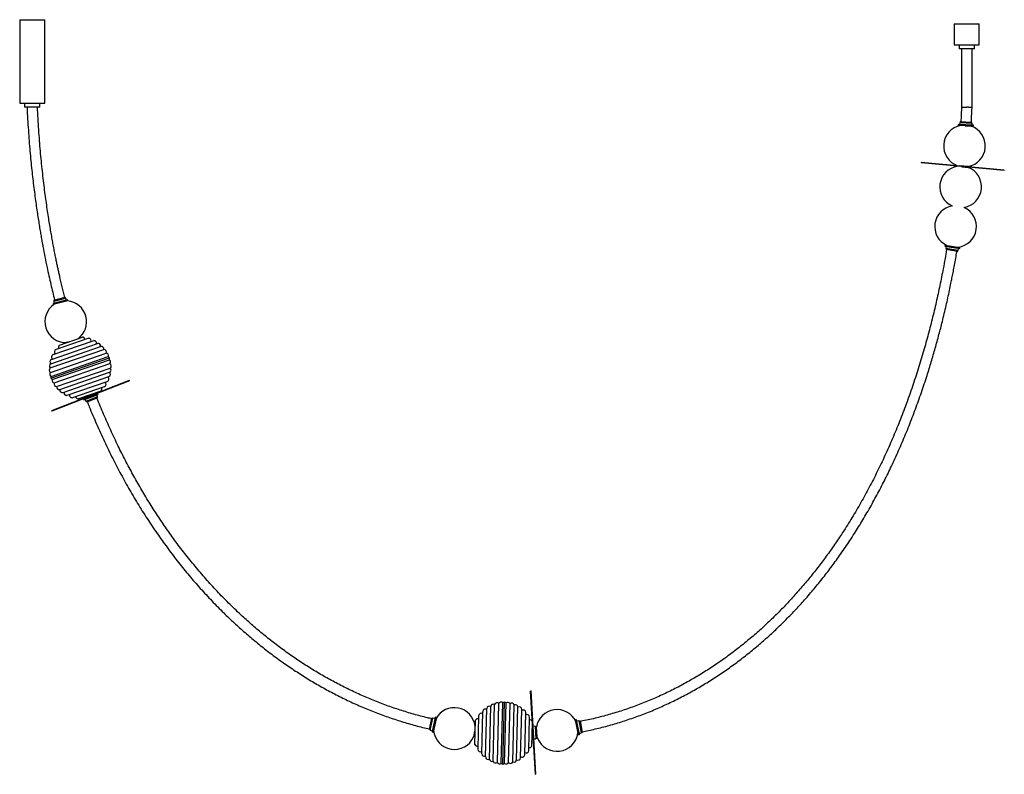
# Model space of a CAD drawing. Header units: millimetres. Extents: x -831 to 1529, y -1040 to 769.
import ezdxf

# ---------------------------------------------------------------- set-up
doc = ezdxf.new("R2010")
doc.units = ezdxf.units.MM

msp = doc.modelspace()

# ---------------------------------------------------------------- linework, layer by layer
at = {"color": 7, "linetype": 'Continuous', "lineweight": 25}
for p, q in [((-830.6, 769.1), (-830.6, 569.1)), ((-830.6, 769.1), (-770.6, 769.1)), ((-770.6, 569.1), (-770.6, 769.1)), ((1409.4, 759.1), (1409.4, 709.1)), ((1409.4, 759.1), (1469.4, 759.1)), ((1469.4, 709.1), (1469.4, 759.1)), ((1409.4, 709.1), (1469.4, 709.1)), ((1421, 709.1), (1421, 699.1)), ((1457.8, 699.1), (1457.8, 709.1)), ((1457.8, 699.1), (1421, 699.1)), ((1426.9, 699.1), (1426.9, 559.4)), ((1451.9, 558.8), (1451.9, 699.1)), ((-830.6, 569.1), (-770.6, 569.1)), ((-818.8, 569.1), (-818.8, 559.1)), ((-782.5, 559.1), (-782.5, 569.1)), ((-782.5, 559.1), (-818.8, 559.1)), ((-813.1, 559.1), (-813.1, 558.8)), ((1422.5, 523), (1422.2, 518)), ((1422.5, 523), (1452.5, 521.2)), ((1423.7, 525.4), (1423.5, 522.9)), ((1423.7, 525.4), (1451.6, 523.8)), ((1451.4, 521.3), (1451.6, 523.8)), ((1452.2, 516.3), (1452.5, 521.2)), ((1419, 518.2), (1418.9, 515.7)), ((1455.2, 513.6), (1418.9, 515.7)), ((1455.3, 516.1), (1419, 518.2)), ((1435.5, 514.7), (1449.9, 513.6)), ((1449.5, 513.7), (1449.5, 513.9)), ((1455.2, 513.6), (1455.3, 516.1)), ((1330.1, 426.7), (1330, 425.7)), ((1529.2, 407.3), (1330, 425.7)), ((1529.3, 408.3), (1330.1, 426.7)), ((1417.3, 419.2), (1417.2, 418.6)), ((1442.6, 417.1), (1422.3, 418.6)), ((1427.2, 416.7), (1442.4, 415)), ((1442, 415.1), (1442, 415.3)), ((1442.1, 416.3), (1442.2, 417.1)), ((1529.2, 407.3), (1529.3, 408.3)), ((1387.2, 228.8), (1386.7, 226.3)), ((1386.7, 226.3), (1422.6, 220.3)), ((1387.2, 228.8), (1423, 222.8)), ((1389.9, 225.8), (1389.1, 220.9)), ((1418.6, 215.9), (1389.1, 220.9)), ((1390.1, 220.7), (1389.7, 218.2)), ((1417.2, 213.6), (1389.7, 218.2)), ((1417.2, 213.6), (1417.6, 216.1)), ((1418.6, 215.9), (1419.5, 220.9)), ((1422.6, 220.3), (1423, 222.8)), ((-715.5, 97.5), (-750.7, 88.6)), ((-714.9, 95.1), (-750.1, 86.2)), ((-748.9, 94.2), (-719.8, 101.6)), ((-748.5, 96.9), (-721.4, 103.8)), ((-748.5, 96.9), (-747.9, 94.5)), ((-720.8, 101.4), (-721.4, 103.8)), ((-718.6, 96.8), (-719.8, 101.6)), ((-714.9, 95.1), (-715.5, 97.5)), ((-750.7, 88.6), (-750.1, 86.2)), ((-748.9, 94.2), (-747.7, 89.4)), ((-667.7, 5), (-743.6, -21.4)), ((-735.5, -11.1), (-680.3, 8.1)), ((-757.6, -65.9), (-629.1, -21.3)), ((-755.8, -55.8), (-636.7, -14.5)), ((-754.1, -45.4), (-644.5, -7.4)), ((-750.4, -33.8), (-654.6, -0.6)), ((-712.3, -3), (-719.3, -5)), ((-718.6, -4.8), (-718.5, -5.2)), ((-756.6, -76.4), (-623.4, -30.2)), ((-755.7, -90.2), (-615.5, -41.6)), ((-755.5, -85.9), (-618.3, -38.3)), ((-752.8, -93.5), (-615.7, -46)), ((-747.8, -101.6), (-614.6, -55.4)), ((-742.1, -110.6), (-613.6, -66)), ((-734.5, -117.3), (-615.4, -76)), ((-726.7, -124.4), (-617.1, -86.4)), ((-568.1, -95.7), (-754.4, -168.5)), ((-567.7, -96.6), (-754, -169.4)), ((-716.6, -131.2), (-620.8, -98)), ((-703.5, -136.8), (-627.6, -110.5)), ((-567.7, -96.6), (-568.1, -95.7)), ((-690.9, -139.9), (-635.7, -120.8)), ((-677.6, -140.1), (-643.8, -126.8)), ((-677.6, -140.1), (-676.7, -142.5)), ((-676.7, -142.5), (-642.8, -129.2)), ((-673.7, -134), (-672.7, -136.6)), ((-673.7, -141.3), (-671.9, -146)), ((-672.4, -137.5), (-672.2, -138)), ((-644, -135), (-671.9, -146)), ((-644, -137.7), (-670, -147.9)), ((-649.5, -127.5), (-650.1, -125.8)), ((-648.9, -128.9), (-649.1, -128.4)), ((-644, -135), (-645.8, -130.3)), ((-644, -137.7), (-644.9, -135.4)), ((-642.8, -129.2), (-643.8, -126.8)), ((-670.9, -145.6), (-670, -147.9)), ((-754.4, -168.5), (-754, -169.4)), ((394.9, -840.2), (393.9, -840.3)), ((405.6, -1039.9), (393.9, -840.3)), ((406.6, -1039.9), (394.9, -840.2)), ((304.1, -1008.7), (307.5, -872.6)), ((314.4, -1011.4), (317.9, -870.4)), ((323.6, -1013.7), (327.2, -868.6)), ((327.6, -1015.4), (331.3, -867.1)), ((331.7, -1013.9), (335.3, -868.8)), ((341.1, -1012), (344.6, -871.1)), ((276.7, -990.6), (279.2, -889.3)), ((286.2, -998.2), (289.1, -882.2)), ((295.4, -1003.4), (298.5, -877.4)), ((351.4, -1009.8), (354.8, -873.8)), ((360.4, -1005.1), (363.6, -879)), ((369.8, -1000.3), (372.7, -884.3)), ((379.8, -993.2), (382.3, -891.9)), ((151.3, -932.7), (157.3, -905.5)), ((153.5, -934.3), (159.9, -905)), ((159.7, -906), (157.3, -905.5)), ((165.5, -903), (157.7, -938.5)), ((164.8, -906.1), (159.9, -905)), ((168, -903.5), (160.1, -939)), ((168, -903.5), (165.5, -903)), ((260.6, -968.7), (262, -910.3)), ((269.4, -899.6), (267.4, -979.9)), ((389.5, -982.9), (391.5, -902.6)), ((396.9, -972.1), (398.3, -915.2)), ((504.2, -909.2), (501.7, -909.7)), ((508.4, -945.4), (501.7, -909.7)), ((510.8, -944.9), (504.2, -909.2)), ((509.7, -911.4), (504.8, -912.3)), ((505.4, -914.6), (505.1, -914.6)), ((509.7, -911.4), (515.2, -940.9)), ((512.3, -912), (509.9, -912.4)), ((512.3, -912), (517.5, -939.4)), ((151.3, -932.7), (153.7, -933.3)), ((153.5, -934.3), (158.4, -935.4)), ((157.7, -938.5), (160.1, -939)), ((161.4, -934.8), (162.4, -928.6)), ((161.4, -933.3), (161.6, -933.4)), ((259.3, -936.2), (257, -950.3)), ((261.7, -924.2), (260.8, -924.1)), ((399.3, -958.3), (397.9, -933.4)), ((398.7, -922), (398.1, -922)), ((404.9, -924.8), (399.9, -925.1)), ((404.9, -924.8), (406.6, -954.7)), ((407.4, -925.7), (404.9, -925.8)), ((407.4, -925.7), (409.1, -953.6)), ((408.1, -926.9), (407.5, -927)), ((410.8, -953.3), (409.1, -940.2)), ((505.3, -928.5), (506.8, -941.3)), ((506.7, -939.8), (507.3, -939.7)), ((510.3, -941.8), (515.2, -940.9)), ((515, -939.9), (517.5, -939.4)), ((257.2, -948.8), (261.1, -949.2)), ((397.4, -952.6), (399, -952.5)), ((399.3, -958.3), (400.8, -958.3)), ((401.6, -955), (406.6, -954.7)), ((406.6, -953.7), (409.1, -953.6)), ((409, -952), (410.6, -951.9)), ((508.4, -945.4), (510.8, -944.9)), ((405.6, -1039.9), (406.6, -1039.9))]:
    msp.add_line(p, q, dxfattribs=at)
for centre, radius, start, end in [((1433.8, 466.3), 50, 101.0081, 250.6538), ((1433.8, 466.3), 50, 280.1613, 71.2063), ((1424.7, 368.3), 50, 99.0036, 246.0146), ((1424.7, 368.3), 50, 279.3615, 69.2304), ((1412.5, 273.3), 50, 99.3615, 244.4501), ((1412.5, 273.3), 50, 276.5367, 66.0146), ((-720.3, 45), 50, 305.3509, 85.0718), ((-720.3, 45), 50, 123.4139, 271.1751), ((-680.5, 2.1), 6, 4.4093, 88.2609), ((-665.7, -0.7), 6, 343.2703, 109.1229), ((-741.6, -27), 6, 109.1229, 234.9755), ((-731.7, -15.7), 6, 129.9849, 213.8365), ((-652.7, -6.2), 5.94, 339.3019, 109.1229), ((-642.5, -13.1), 6, 346.0811, 109.1229), ((-635, -20.3), 6, 350.2028, 106.7891), ((-629.2, -27.6), 6.36, 336.0155, 88.8505), ((-752.1, -51.1), 6, 109.1229, 232.1646), ((-748.4, -39.4), 5.94, 109.1229, 238.9438), ((-624.2, -36.3), 6.16, 341.3057, 82.519), ((-621.2, -43.6), 6, 19.1302, 61.7851), ((-621.2, -43.6), 6, 336.4607, 19.1156), ((-619, -51.1), 6.16, 315.7267, 56.9401), ((-753.6, -70.8), 6.36, 129.3952, 242.2302), ((-753.6, -61.4), 6, 111.4566, 228.043), ((-617.6, -70.4), 6, 291.4566, 48.043), ((-617.6, -61.1), 6.36, 309.3952, 62.2302), ((-752.2, -80.7), 6.16, 135.7267, 236.9401), ((-750, -88.3), 6, 156.4607, 199.1156), ((-750, -88.2), 6, 199.1302, 241.7851), ((-747, -95.5), 6.16, 161.3057, 262.519), ((-622.8, -92.4), 5.94, 289.1229, 58.9438), ((-619.1, -80.8), 6, 289.1229, 52.1646), ((-742, -104.2), 6.36, 156.0155, 268.8505), ((-736.2, -111.6), 6, 170.2028, 286.7891), ((-728.7, -118.8), 6, 166.0811, 289.1229), ((-639.5, -116.2), 6, 309.9849, 33.8365), ((-629.6, -104.8), 6, 289.1229, 54.9755), ((-718.5, -125.6), 5.94, 159.3019, 289.1229), ((-705.5, -131.1), 6, 163.2703, 289.1229), ((-690.7, -133.9), 6, 184.4093, 268.2609), ((304.5, -877.8), 6, 59.6571, 176.2434), ((313.4, -875), 6.36, 45.4698, 158.3048), ((323.3, -873.3), 6.16, 50.76, 151.9733), ((331.2, -873.1), 6, 88.5844, 131.2394), ((331.2, -873.1), 6, 45.915, 88.5699), ((339, -873.7), 6.16, 25.181, 126.3944), ((348.8, -875.9), 6.36, 18.8495, 131.6845), ((357.6, -879.1), 6, 0.9109, 117.4972), ((211.2, -930.2), 50, 6.8451, 151.2346), ((275.4, -899.7), 6, 52.7246, 178.5772), ((285.1, -889.5), 5.94, 48.7562, 178.5772), ((295.1, -882.4), 6, 55.5354, 178.5772), ((366.7, -884.1), 6, 358.5772, 121.6189), ((376.3, -891.7), 5.94, 358.5772, 128.3981), ((385.5, -902.4), 6, 358.5772, 124.4298), ((457.3, -934.9), 50, 25.3142, 171.0239), ((267.6, -912.6), 6, 73.8636, 157.7152), ((392.7, -915.7), 6, 23.329, 103.2908), ((211.2, -930.2), 50, 185.2717, 336.3167), ((457.3, -934.9), 50, 201.6068, 352.6517), ((266.2, -966.7), 6, 199.4391, 283.2908), ((273.4, -980), 6, 178.5772, 304.4298), ((282.6, -990.7), 5.94, 178.5772, 308.3981), ((383.5, -982.8), 6, 232.7246, 358.5772), ((391.3, -969.9), 6, 253.8636, 337.7152), ((292.2, -998.3), 6, 178.5772, 301.6189), ((301.4, -1003.3), 6, 180.9109, 297.4972), ((310.1, -1006.6), 6.36, 198.8495, 311.6845), ((319.9, -1008.7), 6.16, 205.181, 306.3944), ((327.8, -1009.4), 6, 225.915, 268.5699), ((327.8, -1009.4), 6, 268.5844, 311.2394), ((335.6, -1009.1), 6.16, 230.76, 331.9733), ((345.5, -1007.5), 6.36, 225.4698, 338.3048), ((354.5, -1004.7), 6, 239.6571, 356.2434), ((363.8, -1000.1), 6, 235.5354, 358.5772), ((373.8, -993), 5.94, 228.7562, 358.5772)]:
    msp.add_arc(centre, radius, start, end, dxfattribs=at)
for points, knots in [([(-813.1, 558.8), (-812.7, 549.5), (-811.7, 531.3), (-810, 504.5), (-808.1, 478.8), (-806.1, 454.4), (-803.9, 431.1), (-801.7, 409), (-799.3, 387.4), (-796.8, 366.4), (-794.1, 346), (-791.5, 326.9), (-788.9, 309.1), (-786.4, 292.6), (-784, 277.3), (-781.7, 263.2), (-779.4, 250.1), (-777.2, 237.5), (-774.1, 221), (-770.2, 200.2), (-764, 170), (-756.4, 135.6), (-750.1, 109.7), (-747, 97.3)], [0, 0, 0, 0, 0.059457, 0.117225, 0.172358, 0.224911, 0.274935, 0.32248, 0.367593, 0.414459, 0.458488, 0.499732, 0.538237, 0.574046, 0.607201, 0.637738, 0.665703, 0.692715, 0.719897, 0.773769, 0.828263, 0.917995, 1, 1, 1, 1]), ([(-722.8, 103.4), (-723.3, 105.4), (-726, 115.9), (-730.5, 134.8), (-735, 154.8), (-738.2, 169.3), (-740.2, 178.9), (-742.4, 189.4), (-744.7, 200.7), (-747.1, 212.9), (-749.6, 225.9), (-752.1, 239.4), (-754.6, 253.6), (-757.2, 268.6), (-759.8, 284.5), (-762.5, 301.7), (-765.3, 320.1), (-768.1, 340), (-770.9, 360.9), (-773.6, 383), (-776.2, 406.1), (-778.7, 429.9), (-781, 454.3), (-783.1, 479.3), (-785, 505.4), (-786.7, 532.2), (-787.7, 550.3), (-788.1, 559.4)], [0, 0, 0, 0, 0.013086, 0.070742, 0.126131, 0.146227, 0.167342, 0.190417, 0.215475, 0.242536, 0.271625, 0.300932, 0.332088, 0.365118, 0.400049, 0.436909, 0.478145, 0.521623, 0.567384, 0.615472, 0.665931, 0.71881, 0.77093, 0.825291, 0.881942, 0.940932, 1, 1, 1, 1]), ([(1426.9, 559.4), (1426.4, 550.3), (1425.9, 539), (1425.3, 527.7), (1425.1, 525.4)], [0, 0, 0, 0, 0.796406, 1, 1, 1, 1]), ([(1426.9, 559.4), (1426.9, 559.4), (1426.8, 559.4), (1427.1, 559.4), (1427.7, 559.3), (1428.6, 559.3), (1429.9, 559.3), (1431.4, 559.3), (1433.2, 559.2), (1435.1, 559.2), (1437.1, 559.1), (1438.6, 559.1), (1439.3, 559.1), (1439.4, 559.1)], [0, 0, 0, 0, 0.0264247, 0.1353221, 0.2411731, 0.3500954, 0.4559718, 0.5649204, 0.6708095, 0.7797702, 0.8856593, 0.9946189, 1, 1, 1, 1]), ([(1451.8, 558.8), (1451.8, 558.8), (1451.9, 558.8), (1451.6, 558.8), (1451, 558.8), (1450.1, 558.8), (1448.8, 558.9), (1447.3, 558.9), (1445.6, 558.9), (1443.6, 559), (1441.6, 559), (1440.1, 559.1), (1439.4, 559.1), (1439.4, 559.1)], [0, 0, 0, 0, 0.026438, 0.135334, 0.241183, 0.350104, 0.455979, 0.564926, 0.670814, 0.779773, 0.885661, 0.994619, 1, 1, 1, 1]), ([(1450.1, 523.9), (1450.2, 525.9), (1450.9, 537.6), (1451.4, 549.2), (1451.9, 558.8)], [0, 0, 0, 0, 0.175979, 1, 1, 1, 1]), ([(1391.1, 218), (1389.8, 210.8), (1387.2, 195.5), (1381.9, 166.8), (1374.9, 131.8), (1366, 91.4), (1356.4, 50.7), (1345.8, 10), (1334.2, -31.3), (1321.4, -73.2), (1307.4, -115.5), (1292.4, -157.5), (1276.3, -199.2), (1259.2, -240.3), (1241.3, -280.3), (1222.7, -318.9), (1203.4, -356.3), (1183.1, -393.1), (1161.6, -429.3), (1140.5, -462.6), (1120, -493), (1100.1, -520.8), (1079.5, -548), (1058.2, -574.6), (1036, -600.6), (1013.2, -625.9), (989.5, -650.6), (965.1, -674.4), (940, -697.5), (914.1, -719.7), (887.4, -741), (860.1, -761.4), (832, -780.8), (803.2, -799.2), (773.9, -816.6), (743.8, -832.8), (713.2, -847.9), (682, -861.8), (650.3, -874.4), (618.2, -885.8), (585.6, -896), (552.6, -904.7), (528.2, -910.5), (514.8, -912.9), (512.6, -913.3)], [0, 0, 0, 0, 0.0143728, 0.0306171, 0.0573659, 0.0845539, 0.1120931, 0.1396869, 0.1672843, 0.1965437, 0.2257978, 0.2550629, 0.2843238, 0.3135736, 0.3428325, 0.3704193, 0.3979971, 0.4255791, 0.4531627, 0.4807405, 0.5031258, 0.5255123, 0.5478978, 0.5702813, 0.5926641, 0.6150468, 0.6374306, 0.6598121, 0.682192, 0.7045747, 0.7269583, 0.7493367, 0.7717182, 0.7941046, 0.816483, 0.838864, 0.8612526, 0.8836315, 0.9060131, 0.9284042, 0.9507851, 0.9731694, 0.9955635, 1, 1, 1, 1]), ([(517.2, -937.9), (527.6, -935.8), (549.5, -931.3), (582.3, -922.9), (615.6, -913), (648.5, -901.8), (681, -889.3), (712.9, -875.5), (744.3, -860.6), (775.1, -844.5), (805.3, -827.2), (834.8, -808.9), (863.7, -789.5), (891.8, -769.1), (919.2, -747.7), (945.9, -725.5), (971.9, -702.3), (997, -678.3), (1021.4, -653.6), (1045.1, -628.1), (1067.9, -601.9), (1090, -575.1), (1111.3, -547.6), (1132.7, -518.4), (1154, -487.5), (1175.2, -454.8), (1195.4, -421.6), (1214.7, -387.7), (1233.1, -353.4), (1250.7, -318.7), (1267.9, -282.3), (1284.7, -244.3), (1301, -204.7), (1316.4, -164.7), (1330.8, -124.4), (1343.4, -86.5), (1354.3, -51.1), (1363.8, -18.5), (1372.6, 13.7), (1379.8, 41.6), (1385.4, 64.8), (1389.8, 83.7), (1394, 102.1), (1397.8, 120), (1401.1, 135.7), (1404, 149.9), (1406.5, 163), (1409.3, 177.3), (1412.1, 193), (1414.3, 205.3), (1415.5, 212.4), (1415.7, 213.9)], [0, 0, 0, 0, 0.020603, 0.042958, 0.065321, 0.087674, 0.110026, 0.132388, 0.154739, 0.177089, 0.199447, 0.221798, 0.244147, 0.266503, 0.288854, 0.311204, 0.333557, 0.355911, 0.378262, 0.400615, 0.422969, 0.445322, 0.467675, 0.490027, 0.515064, 0.540103, 0.56514, 0.590176, 0.615217, 0.640259, 0.665296, 0.692841, 0.720392, 0.747938, 0.77548, 0.803033, 0.824952, 0.846864, 0.868551, 0.889504, 0.902274, 0.914724, 0.926847, 0.938633, 0.950098, 0.957874, 0.966456, 0.975857, 0.986089, 0.997166, 1, 1, 1, 1]), ([(157, -906.7), (153.6, -906), (139.1, -902.8), (113.7, -896), (81, -886.1), (48.7, -875), (16.8, -862.7), (-14.6, -849.3), (-45.5, -834.8), (-75.9, -819.2), (-105.8, -802.6), (-135, -785), (-163.7, -766.4), (-191.8, -746.9), (-219.2, -726.6), (-246, -705.4), (-272.1, -683.4), (-299, -659.3), (-326.5, -633.1), (-354.4, -604.7), (-381.3, -575.3), (-407.4, -545.1), (-432.4, -514.2), (-456.3, -482.9), (-478.8, -451.3), (-500.3, -419.6), (-520.8, -387.4), (-540.5, -354.6), (-559.4, -321.3), (-577.4, -287.5), (-595.2, -252.2), (-612.6, -215.3), (-629.6, -177), (-640.1, -151.1), (-645.4, -138.2)], [0, 0, 0, 0, 0.009061, 0.038616, 0.068165, 0.097722, 0.127279, 0.156831, 0.186389, 0.21595, 0.245505, 0.275064, 0.304626, 0.334184, 0.363743, 0.393305, 0.422865, 0.452424, 0.486911, 0.521398, 0.555884, 0.59037, 0.624857, 0.659344, 0.69245, 0.725558, 0.758666, 0.791771, 0.824877, 0.857986, 0.891093, 0.927505, 0.963925, 1, 1, 1, 1]), ([(-668.5, -147.3), (-667, -151.1), (-660.1, -169), (-646.5, -200.6), (-627.8, -242), (-608.3, -282.1), (-588.1, -320.9), (-567.3, -358.4), (-545.4, -395.2), (-522.4, -431.5), (-498.9, -466.4), (-474.7, -499.9), (-450.1, -532.2), (-424.5, -563.7), (-397.9, -594.3), (-370.3, -624.2), (-343.2, -651.7), (-316.6, -677), (-290.7, -700.3), (-264.2, -722.8), (-237, -744.5), (-209.1, -765.3), (-180.6, -785.2), (-151.4, -804.2), (-121.7, -822.3), (-91.3, -839.3), (-60.4, -855.3), (-29, -870.3), (3, -884.1), (35.4, -896.7), (68.2, -908.2), (101.5, -918.5), (129.3, -926.1), (146.1, -929.9), (151.6, -931.1)], [0, 0, 0, 0, 0.010313, 0.048834, 0.08736, 0.125887, 0.162208, 0.198532, 0.234858, 0.271181, 0.307505, 0.341904, 0.376302, 0.4107, 0.445099, 0.479498, 0.513897, 0.543381, 0.572867, 0.602353, 0.631836, 0.661321, 0.690808, 0.72029, 0.749772, 0.77926, 0.808741, 0.838222, 0.867709, 0.897189, 0.926667, 0.956153, 0.98563, 1, 1, 1, 1])]:
    msp.add_open_spline(points, degree=3, knots=knots, dxfattribs=at)

doc.saveas('drawing.dxf')
